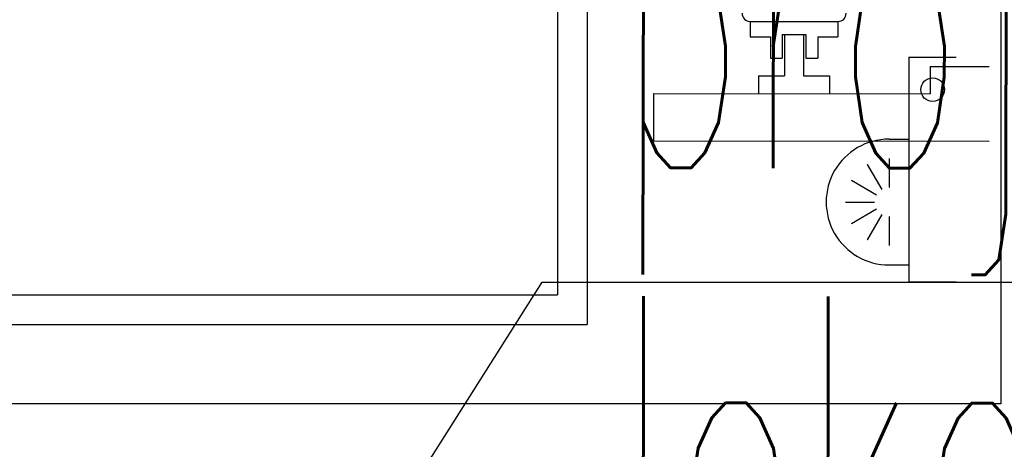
# Model space of a CAD drawing. Header units: millimetres. Extents: x -8838 to 31257, y -6224 to 3754.
# Tile 33 of 205: x -1305 to -1222, y -5091 to -5055. Entities that reach past the tile are written whole.
import ezdxf

# ---------------------------------------------------------------- set-up
doc = ezdxf.new("R2010")
doc.units = ezdxf.units.MM
doc.header["$LTSCALE"] = 10
doc.header["$MEASUREMENT"] = 0
doc.linetypes.add('rzut 2 pietra$0$ArchiTECH.PC Solid Line Type', pattern=[0])
doc.linetypes.add('SUFIT_2 PIETRO$0$ArchiTECH.PC Solid Line Type', pattern=[0])
doc.layers.add('_Etap_5_opis', color=7, linetype='CONTINUOUS', lineweight=30)
doc.layers.add('IS_ARCH', color=254, linetype='CONTINUOUS', lineweight=18)
doc.layers.add('SUFIT_2 PIETRO$0$WINDA', color=254, linetype='CONTINUOUS')
doc.styles.add('romans1', font='simplex.shx', dxfattribs={"width": 0.8})

msp = doc.modelspace()

# ---------------------------------------------------------------- linework, layer by layer
at = {"layer": '_Etap_5_opis'}
for p, q in [((-1289.457, -5122.193), (-1261.018, -5077.38)), ((-1261.018, -5077.38), (-1133.135, -5077.38))]:
    msp.add_line(p, q, dxfattribs=at)
at = {"layer": 'IS_ARCH', "linetype": 'rzut 2 pietra$0$ArchiTECH.PC Solid Line Type'}
for p, q in [((-1222.248, -4827.93), (-1222.248, -5087.644)), ((-1259.702, -4868.444), (-1259.723, -5078.444)), ((-1259.702, -4868.444), (-1259.723, -5078.444)), ((-1259.702, -4868.444), (-1259.723, -5078.444)), ((-1257.202, -4868.445), (-1257.223, -5080.945)), ((-1257.202, -4868.445), (-1257.223, -5080.945)), ((-1257.202, -4868.445), (-1257.223, -5080.945)), ((-1243.421, -5055.346), (-1236.021, -5055.347)), ((-1243.421, -5055.346), (-1243.421, -5056.636)), ((-1243.421, -5055.346), (-1236.021, -5055.347)), ((-1243.421, -5055.346), (-1243.421, -5056.636)), ((-1243.421, -5055.346), (-1243.421, -5056.636)), ((-1243.421, -5055.346), (-1236.021, -5055.347)), ((-1236.021, -5055.347), (-1236.021, -5056.637)), ((-1236.021, -5055.347), (-1236.021, -5056.637)), ((-1236.021, -5055.347), (-1236.021, -5056.637)), ((-1243.421, -5056.636), (-1241.721, -5056.636)), ((-1243.421, -5056.636), (-1241.721, -5056.636)), ((-1243.421, -5056.636), (-1241.721, -5056.636)), ((-1241.721, -5056.636), (-1241.721, -5058.446)), ((-1241.721, -5056.636), (-1241.721, -5058.446)), ((-1241.721, -5056.636), (-1241.721, -5058.446)), ((-1240.721, -5056.446), (-1238.721, -5056.446)), ((-1240.721, -5056.446), (-1240.721, -5058.446)), ((-1240.721, -5056.446), (-1238.721, -5056.446)), ((-1240.721, -5056.446), (-1240.721, -5058.446)), ((-1240.721, -5056.446), (-1240.721, -5058.446)), ((-1240.721, -5056.446), (-1238.721, -5056.446)), ((-1240.521, -5056.446), (-1240.521, -5059.946)), ((-1240.521, -5056.446), (-1238.921, -5056.447)), ((-1240.521, -5056.446), (-1240.521, -5059.946)), ((-1240.521, -5056.446), (-1238.921, -5056.447)), ((-1240.521, -5056.446), (-1238.921, -5056.447)), ((-1240.521, -5056.446), (-1240.521, -5059.946)), ((-1238.921, -5056.447), (-1238.921, -5059.947)), ((-1238.921, -5056.447), (-1238.921, -5059.947)), ((-1238.921, -5056.447), (-1238.921, -5059.947)), ((-1238.721, -5056.446), (-1238.721, -5058.446)), ((-1238.721, -5056.446), (-1238.721, -5058.446)), ((-1238.721, -5056.446), (-1238.721, -5058.446)), ((-1237.721, -5056.636), (-1236.021, -5056.637)), ((-1237.721, -5056.636), (-1237.721, -5058.446)), ((-1237.721, -5056.636), (-1236.021, -5056.637)), ((-1237.721, -5056.636), (-1237.721, -5058.446)), ((-1237.721, -5056.636), (-1237.721, -5058.446)), ((-1237.721, -5056.636), (-1236.021, -5056.637)), ((-1241.721, -5058.446), (-1240.721, -5058.446)), ((-1241.721, -5058.446), (-1240.721, -5058.446)), ((-1241.721, -5058.446), (-1240.721, -5058.446)), ((-1238.721, -5058.446), (-1237.721, -5058.446)), ((-1238.721, -5058.446), (-1237.721, -5058.446)), ((-1238.721, -5058.446), (-1237.721, -5058.446)), ((-1230.005, -5058.355), (-1230.006, -5077.355)), ((-1230.005, -5058.355), (-1230.006, -5077.355)), ((-1230.005, -5058.355), (-1230.006, -5077.355)), ((-1230.005, -5058.355), (-1226.005, -5058.356)), ((-1230.005, -5058.355), (-1226.005, -5058.356)), ((-1230.005, -5058.355), (-1226.005, -5058.356)), ((-1228.221, -5059.148), (-1223.221, -5059.148)), ((-1228.221, -5059.148), (-1228.221, -5061.448)), ((-1228.221, -5059.148), (-1223.221, -5059.148)), ((-1228.221, -5059.148), (-1228.221, -5061.448)), ((-1228.221, -5059.148), (-1228.221, -5061.448)), ((-1228.221, -5059.148), (-1223.221, -5059.148)), ((-1242.721, -5059.946), (-1242.721, -5061.446)), ((-1242.721, -5059.946), (-1240.521, -5059.946)), ((-1242.721, -5059.946), (-1242.721, -5061.446)), ((-1242.721, -5059.946), (-1240.521, -5059.946)), ((-1242.721, -5059.946), (-1240.521, -5059.946)), ((-1242.721, -5059.946), (-1242.721, -5061.446)), ((-1238.921, -5059.947), (-1236.721, -5059.947)), ((-1238.921, -5059.947), (-1236.721, -5059.947)), ((-1238.921, -5059.947), (-1236.721, -5059.947)), ((-1236.721, -5059.947), (-1236.721, -5061.447)), ((-1236.721, -5059.947), (-1236.721, -5061.447)), ((-1236.721, -5059.947), (-1236.721, -5061.447)), ((-1251.621, -5061.445), (-1251.622, -5065.445)), ((-1251.621, -5061.445), (-1251.622, -5065.445)), ((-1251.621, -5061.445), (-1251.622, -5065.445)), ((-1251.621, -5061.445), (-1228.221, -5061.448)), ((-1251.621, -5061.445), (-1228.221, -5061.448)), ((-1251.621, -5061.445), (-1228.221, -5061.448)), ((-1231.692, -5065.292), (-1230.005, -5065.292)), ((-1231.692, -5065.292), (-1230.005, -5065.292)), ((-1231.692, -5065.292), (-1230.005, -5065.292)), ((-1251.622, -5065.445), (-1223.222, -5065.448)), ((-1251.622, -5065.445), (-1223.222, -5065.448)), ((-1251.622, -5065.445), (-1223.222, -5065.448)), ((-1231.692, -5066.926), (-1231.692, -5069.378)), ((-1231.692, -5066.926), (-1231.692, -5069.378)), ((-1231.692, -5066.926), (-1231.692, -5069.378)), ((-1233.532, -5067.419), (-1232.306, -5069.542)), ((-1233.532, -5067.419), (-1232.306, -5069.542)), ((-1233.532, -5067.419), (-1232.306, -5069.542)), ((-1234.878, -5068.765), (-1232.755, -5069.991)), ((-1234.878, -5068.765), (-1232.755, -5069.991)), ((-1234.878, -5068.765), (-1232.755, -5069.991)), ((-1235.371, -5070.605), (-1232.92, -5070.605)), ((-1235.371, -5070.605), (-1232.92, -5070.605)), ((-1235.371, -5070.605), (-1232.92, -5070.605)), ((-1232.755, -5071.219), (-1234.879, -5072.444)), ((-1232.755, -5071.219), (-1234.879, -5072.444)), ((-1232.755, -5071.219), (-1234.879, -5072.444)), ((-1232.306, -5071.668), (-1233.532, -5073.791)), ((-1232.306, -5071.668), (-1233.532, -5073.791)), ((-1232.306, -5071.668), (-1233.532, -5073.791)), ((-1231.693, -5071.832), (-1231.693, -5074.284)), ((-1231.693, -5071.832), (-1231.693, -5074.284)), ((-1231.693, -5071.832), (-1231.693, -5074.284)), ((-1231.693, -5075.918), (-1230.006, -5075.918)), ((-1231.693, -5075.918), (-1230.006, -5075.918)), ((-1231.693, -5075.918), (-1230.006, -5075.918)), ((-1230.006, -5077.355), (-1226.006, -5077.356)), ((-1230.006, -5077.355), (-1226.006, -5077.356)), ((-1230.006, -5077.355), (-1226.006, -5077.356)), ((-1369.723, -5078.434), (-1259.723, -5078.444)), ((-1369.723, -5078.434), (-1259.723, -5078.444)), ((-1369.723, -5078.434), (-1259.723, -5078.444)), ((-1372.223, -5080.933), (-1257.223, -5080.945)), ((-1372.223, -5080.933), (-1257.223, -5080.945)), ((-1372.223, -5080.933), (-1257.223, -5080.945)), ((-1222.248, -5087.644), (-1387.542, -5087.644))]:
    msp.add_line(p, q, dxfattribs=at)
for centre, radius, start, end in [((-1243.421, -5054.646), 0.7, 180, 270), ((-1236.021, -5054.647), 0.7, 270, 0), ((-1231.693, -5070.605), 5.313, 89.99531, 269.99531)]:
    msp.add_arc(centre, radius, start, end, dxfattribs=at)
at = {"layer": 'SUFIT_2 PIETRO$0$WINDA', "linetype": 'SUFIT_2 PIETRO$0$ArchiTECH.PC Solid Line Type'}
for p, q in [((-1222.248, -4827.93), (-1222.248, -5087.644)), ((-1259.702, -4868.444), (-1259.723, -5078.444)), ((-1259.702, -4868.444), (-1259.723, -5078.444)), ((-1259.702, -4868.444), (-1259.723, -5078.444)), ((-1257.202, -4868.445), (-1257.223, -5080.945)), ((-1257.202, -4868.445), (-1257.223, -5080.945)), ((-1257.202, -4868.445), (-1257.223, -5080.945)), ((-1243.421, -5055.346), (-1236.021, -5055.347)), ((-1243.421, -5055.346), (-1243.421, -5056.636)), ((-1243.421, -5055.346), (-1243.421, -5056.636)), ((-1243.421, -5055.346), (-1236.021, -5055.347)), ((-1243.421, -5055.346), (-1243.421, -5056.636)), ((-1243.421, -5055.346), (-1236.021, -5055.347)), ((-1236.021, -5055.347), (-1236.021, -5056.637)), ((-1236.021, -5055.347), (-1236.021, -5056.637)), ((-1236.021, -5055.347), (-1236.021, -5056.637)), ((-1243.421, -5056.636), (-1241.721, -5056.636)), ((-1243.421, -5056.636), (-1241.721, -5056.636)), ((-1243.421, -5056.636), (-1241.721, -5056.636)), ((-1241.721, -5056.636), (-1241.721, -5058.446)), ((-1241.721, -5056.636), (-1241.721, -5058.446)), ((-1241.721, -5056.636), (-1241.721, -5058.446)), ((-1240.721, -5056.446), (-1238.721, -5056.446)), ((-1240.721, -5056.446), (-1240.721, -5058.446)), ((-1240.721, -5056.446), (-1240.721, -5058.446)), ((-1240.721, -5056.446), (-1238.721, -5056.446)), ((-1240.721, -5056.446), (-1240.721, -5058.446)), ((-1240.721, -5056.446), (-1238.721, -5056.446)), ((-1240.521, -5056.446), (-1240.521, -5059.946)), ((-1240.521, -5056.446), (-1238.921, -5056.447)), ((-1240.521, -5056.446), (-1238.921, -5056.447)), ((-1240.521, -5056.446), (-1240.521, -5059.946)), ((-1240.521, -5056.446), (-1238.921, -5056.447)), ((-1240.521, -5056.446), (-1240.521, -5059.946)), ((-1238.921, -5056.447), (-1238.921, -5059.947)), ((-1238.921, -5056.447), (-1238.921, -5059.947)), ((-1238.921, -5056.447), (-1238.921, -5059.947)), ((-1238.721, -5056.446), (-1238.721, -5058.446)), ((-1238.721, -5056.446), (-1238.721, -5058.446)), ((-1238.721, -5056.446), (-1238.721, -5058.446)), ((-1237.721, -5056.636), (-1236.021, -5056.637)), ((-1237.721, -5056.636), (-1237.721, -5058.446)), ((-1237.721, -5056.636), (-1237.721, -5058.446)), ((-1237.721, -5056.636), (-1236.021, -5056.637)), ((-1237.721, -5056.636), (-1237.721, -5058.446)), ((-1237.721, -5056.636), (-1236.021, -5056.637)), ((-1241.721, -5058.446), (-1240.721, -5058.446)), ((-1241.721, -5058.446), (-1240.721, -5058.446)), ((-1241.721, -5058.446), (-1240.721, -5058.446)), ((-1238.721, -5058.446), (-1237.721, -5058.446)), ((-1238.721, -5058.446), (-1237.721, -5058.446)), ((-1238.721, -5058.446), (-1237.721, -5058.446)), ((-1230.005, -5058.355), (-1230.006, -5077.355)), ((-1230.005, -5058.355), (-1230.006, -5077.355)), ((-1230.005, -5058.355), (-1230.006, -5077.355)), ((-1230.005, -5058.355), (-1226.005, -5058.356)), ((-1230.005, -5058.355), (-1226.005, -5058.356)), ((-1230.005, -5058.355), (-1226.005, -5058.356)), ((-1228.221, -5059.148), (-1223.221, -5059.148)), ((-1228.221, -5059.148), (-1228.221, -5061.448)), ((-1228.221, -5059.148), (-1228.221, -5061.448)), ((-1228.221, -5059.148), (-1223.221, -5059.148)), ((-1228.221, -5059.148), (-1228.221, -5061.448)), ((-1228.221, -5059.148), (-1223.221, -5059.148)), ((-1242.721, -5059.946), (-1242.721, -5061.446)), ((-1242.721, -5059.946), (-1240.521, -5059.946)), ((-1242.721, -5059.946), (-1240.521, -5059.946)), ((-1242.721, -5059.946), (-1242.721, -5061.446)), ((-1242.721, -5059.946), (-1240.521, -5059.946)), ((-1242.721, -5059.946), (-1242.721, -5061.446)), ((-1238.921, -5059.947), (-1236.721, -5059.947)), ((-1238.921, -5059.947), (-1236.721, -5059.947)), ((-1238.921, -5059.947), (-1236.721, -5059.947)), ((-1236.721, -5059.947), (-1236.721, -5061.447)), ((-1236.721, -5059.947), (-1236.721, -5061.447)), ((-1236.721, -5059.947), (-1236.721, -5061.447)), ((-1251.621, -5061.445), (-1251.622, -5065.445)), ((-1251.621, -5061.445), (-1251.622, -5065.445)), ((-1251.621, -5061.445), (-1251.622, -5065.445)), ((-1251.621, -5061.445), (-1228.221, -5061.448)), ((-1251.621, -5061.445), (-1228.221, -5061.448)), ((-1251.621, -5061.445), (-1228.221, -5061.448)), ((-1231.692, -5065.292), (-1230.005, -5065.292)), ((-1231.692, -5065.292), (-1230.005, -5065.292)), ((-1231.692, -5065.292), (-1230.005, -5065.292)), ((-1251.622, -5065.445), (-1223.222, -5065.448)), ((-1251.622, -5065.445), (-1223.222, -5065.448)), ((-1251.622, -5065.445), (-1223.222, -5065.448)), ((-1231.692, -5066.926), (-1231.692, -5069.378)), ((-1231.692, -5066.926), (-1231.692, -5069.378)), ((-1231.692, -5066.926), (-1231.692, -5069.378)), ((-1233.532, -5067.419), (-1232.306, -5069.542)), ((-1233.532, -5067.419), (-1232.306, -5069.542)), ((-1233.532, -5067.419), (-1232.306, -5069.542)), ((-1234.878, -5068.765), (-1232.755, -5069.991)), ((-1234.878, -5068.765), (-1232.755, -5069.991)), ((-1234.878, -5068.765), (-1232.755, -5069.991)), ((-1235.371, -5070.605), (-1232.92, -5070.605)), ((-1235.371, -5070.605), (-1232.92, -5070.605)), ((-1235.371, -5070.605), (-1232.92, -5070.605)), ((-1232.755, -5071.219), (-1234.879, -5072.444)), ((-1232.755, -5071.219), (-1234.879, -5072.444)), ((-1232.755, -5071.219), (-1234.879, -5072.444)), ((-1232.306, -5071.668), (-1233.532, -5073.791)), ((-1232.306, -5071.668), (-1233.532, -5073.791)), ((-1232.306, -5071.668), (-1233.532, -5073.791)), ((-1231.693, -5071.832), (-1231.693, -5074.284)), ((-1231.693, -5071.832), (-1231.693, -5074.284)), ((-1231.693, -5071.832), (-1231.693, -5074.284)), ((-1231.693, -5075.918), (-1230.006, -5075.918)), ((-1231.693, -5075.918), (-1230.006, -5075.918)), ((-1231.693, -5075.918), (-1230.006, -5075.918)), ((-1230.006, -5077.355), (-1226.006, -5077.356)), ((-1230.006, -5077.355), (-1226.006, -5077.356)), ((-1230.006, -5077.355), (-1226.006, -5077.356)), ((-1369.723, -5078.434), (-1259.723, -5078.444)), ((-1369.723, -5078.434), (-1259.723, -5078.444)), ((-1369.723, -5078.434), (-1259.723, -5078.444)), ((-1372.223, -5080.933), (-1257.223, -5080.945)), ((-1372.223, -5080.933), (-1257.223, -5080.945)), ((-1372.223, -5080.933), (-1257.223, -5080.945)), ((-1222.248, -5087.644), (-1387.542, -5087.644))]:
    msp.add_line(p, q, dxfattribs=at)
msp.add_circle((-1228.005, -5061.105), 1, dxfattribs=at)
for centre, radius, start, end in [((-1243.421, -5054.646), 0.7, 180, 270), ((-1236.021, -5054.647), 0.7, 270, 0), ((-1231.693, -5070.605), 5.313, 89.99531, 269.99531)]:
    msp.add_arc(centre, radius, start, end, dxfattribs=at)

# ---------------------------------------------------------------- texts
at = {"layer": '_Etap_5_opis', "style": 'romans1', "width": 0.5}
for s, p in [('proj.JW w nowej', (-1254.799, -5067.717)), ('lokalizacji', (-1254.799, -5105.547))]:
    msp.add_text(s, height=27, rotation=359.91893, dxfattribs=at).set_placement(p)

doc.saveas('drawing.dxf')
